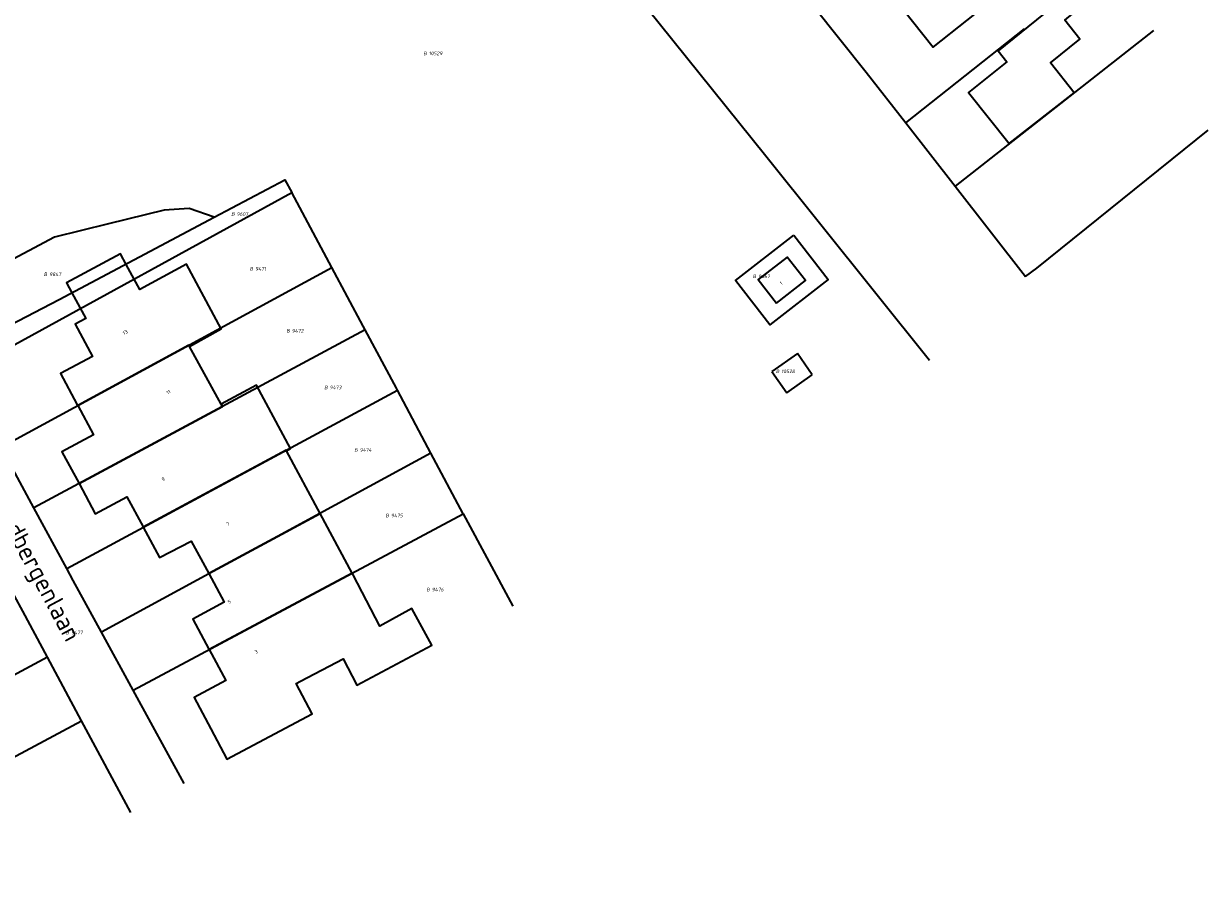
# Model space of a CAD drawing. Header units: metres. Extents: x 154989 to 155512, y 461341 to 461832.
# Tile 23 of 46: x 155395 to 155512, y 461408 to 461494. Entities that reach past the tile are written whole.
import ezdxf
from ezdxf.enums import TextEntityAlignment as Align
from ezdxf.lldxf.tags import DXFTag

# ---------------------------------------------------------------- set-up
doc = ezdxf.new("R2010")
doc.units = ezdxf.units.M
doc.layers.add('B-WE-KG-GRENS_PERCEEL-S', color=150, linetype='Continuous', lineweight=25, true_color=0x007fff, plot=False)
for name, color, linetype, lineweight in [('B-WE-OG-BEBOUWING-G', 7, 'Continuous', 35), ('B-WE-OG-BEBOUWING_HUISNUMMER-T18', 10, 'Continuous', 18), ('X-XX-AL-T18', 10, 'Continuous', 18)]:
    doc.layers.add(name, color=color, linetype=linetype, lineweight=lineweight)
doc.layers.add('N-WE-KG-GRENS_KADASTRAAL-G', color=150, linetype='KG-KADASTRAAL-SO', lineweight=35, true_color=0x007fff)
doc.styles.add('NLCS-ISO', font='NLCS-ISO.ttf')
doc.styles.add('NLCS-ISO-M1000-T18', font='NLCS-ISO.ttf', dxfattribs={"height": 1.8})
doc.styles.add('NLCS-ISO-M200-T18', font='NLCS-ISO.ttf', dxfattribs={"height": 0.36})
tags = doc.linetypes.add('KG-KADASTRAAL-SO', pattern='A,5.5,-2,["K",Standard,S=1.8,R=0,X=0,Y=-0.9],-2,5.5,-2,[5,NLCS.SHX,S=0.75,R=0,X=0,Y=0],-2', length=19).pattern_tags.tags
tags[6] = DXFTag(74, 10)

# ---------------------------------------------------------------- blocks, each defined once
blk = doc.blocks.new('SKG-PERCEELNUMMER-SO')
at = {"style": 'NLCS-ISO', "oblique": 10, "flags": 1}
for tag, p in [('GEMEENTECODE', (0, 2.55)), ('PERCEELGROOTTE', (0, -2.45))]:
    blk.add_attdef(tag, text='', height=1.8, dxfattribs=at).set_placement(p, align=Align.MIDDLE_CENTER)
at = {"style": 'NLCS-ISO', "oblique": 10}
blk.add_attdef('SECTIE', text='', height=1.8, dxfattribs=at).set_placement((-0.5, 0), align=Align.MIDDLE_RIGHT)
blk.add_attdef('PERCEELNUMMER', text='', height=1.8, dxfattribs=at).set_placement((0.5, 0), align=Align.MIDDLE_LEFT)

msp = doc.modelspace()

# ---------------------------------------------------------------- linework, layer by layer
at = {"layer": 'B-WE-OG-BEBOUWING-G', "flags": 128}
for points in [[(155480.944, 461496.902), (155484.925, 461491.891), (155491.609, 461497.202), (155488.992, 461500.495), (155489.719, 461501.066), (155489.935, 461500.769), (155495.936, 461505.525), (155492.207, 461510.363), (155486.152, 461505.513), (155488.381, 461502.666), (155484.841, 461500)], [(155498.89, 461487.368), (155496.553, 461490.312), (155499.464, 461492.683), (155497.978, 461494.548), (155499.302, 461495.629), (155498.113, 461497.007), (155491.356, 461491.522), (155492.228, 461490.411), (155488.438, 461487.403), (155492.461, 461482.333)], [(155400.178, 461456.395), (155411.178, 461462.361), (155411.246, 461462.237), (155414.392, 461463.996), (155410.939, 461470.393), (155406.314, 461467.897), (155404.98, 461470.368), (155404.414, 461471.417), (155399.072, 461468.534), (155399.595, 461467.564), (155400.972, 461465.014), (155399.907, 461464.439), (155401.63, 461461.238), (155398.476, 461459.557), (155400.102, 461456.537)], [(155469.394, 461466.535), (155472.271, 461468.763), (155470.467, 461471.093), (155467.59, 461468.864)], [(155411.246, 461462.237), (155411.178, 461462.361), (155400.178, 461456.395), (155401.742, 461453.49), (155398.614, 461451.812), (155400.304, 461448.674), (155414.508, 461456.291), (155414.385, 461456.515)], [(155406.673, 461444.329), (155420.814, 461451.958), (155420.844, 461451.903), (155421.266, 461452.123), (155417.876, 461458.403), (155414.385, 461456.515), (155414.508, 461456.291), (155400.304, 461448.674), (155401.918, 461445.675), (155405.052, 461447.342), (155406.644, 461444.384)], [(155420.844, 461451.903), (155420.814, 461451.958), (155406.673, 461444.329), (155408.29, 461441.326), (155411.427, 461442.975), (155413.168, 461439.741), (155424.177, 461445.714)], [(155424.177, 461445.714), (155413.168, 461439.741), (155414.693, 461436.908), (155411.569, 461435.239), (155413.178, 461432.249), (155413.194, 461432.22), (155427.368, 461439.791)], [(155427.368, 461439.791), (155413.194, 461432.22), (155414.842, 461429.156), (155411.706, 461427.493), (155413.358, 461424.377), (155414.947, 461421.379), (155423.411, 461425.867), (155421.825, 461428.859), (155422.236, 461429.08), (155426.459, 461431.303), (155427.837, 461428.713), (155435.243, 461432.657), (155433.271, 461436.279), (155430.102, 461434.556), (155427.457, 461439.625)]]:
    msp.add_lwpolyline(points, close=True, dxfattribs=at)
at = {"layer": 'N-WE-KG-GRENS_KADASTRAAL-G', "ltscale": 0.2, "flags": 128}
for points in [[(155433.958, 461523.617), (155442.055, 461513.839), (155468.349, 461481.132), (155484.563, 461460.881)], [(155473.069, 461495.951), (155478.291, 461489.406), (155482.212, 461484.376)], [(155482.212, 461484.376), (155493.96, 461493.701)], [(155506.745, 461493.52), (155487.086, 461478.123)], [(155482.212, 461484.376), (155487.086, 461478.123)], [(155495.188, 461470.007), (155512.181, 461483.654)], [(155413.702, 461475.043), (155420.706, 461478.751), (155421.389, 461477.473)], [(155388.647, 461459.593), (155391.866, 461461.315), (155421.389, 461477.473)], [(155425.355, 461470.049), (155421.389, 461477.473)], [(155487.086, 461478.123), (155494.077, 461469.155)], [(155413.702, 461475.043), (155411.23, 461475.899), (155408.75, 461475.736), (155403.239, 461474.398), (155397.885, 461473.063), (155385.122, 461466.306), (155387.714, 461461.376)], [(155398.328, 461466.904), (155413.702, 461475.043)], [(155392.586, 461452.278), (155425.355, 461470.049)], [(155428.458, 461464.239), (155425.355, 461470.049)], [(155494.077, 461469.155), (155495.188, 461470.007)], [(155387.714, 461461.376), (155398.328, 461466.904)], [(155428.652, 461463.876), (155428.458, 461464.239)], [(155428.652, 461463.876), (155395.831, 461446.275)], [(155431.844, 461457.909), (155431.744, 461458.096), (155428.652, 461463.876)], [(155471.471, 461461.552), (155468.935, 461459.767)], [(155472.937, 461459.44), (155471.471, 461461.552)], [(155468.935, 461459.767), (155470.42, 461457.655)], [(155470.42, 461457.655), (155472.937, 461459.44)], [(155399.094, 461440.24), (155431.844, 461457.909)], [(155435.168, 461451.677), (155431.844, 461457.909)], [(155395.831, 461446.275), (155392.586, 461452.278)], [(155435.168, 461451.677), (155402.516, 461433.962)], [(155438.373, 461445.669), (155435.168, 461451.677)], [(155399.094, 461440.24), (155395.831, 461446.275)], [(155405.663, 461428.198), (155438.373, 461445.669)], [(155438.373, 461445.669), (155443.295, 461436.528)], [(155402.516, 461433.962), (155399.729, 461439.066), (155399.094, 461440.24)], [(155397.174, 461431.474), (155394.731, 461436.023), (155393.922, 461437.53)], [(155405.663, 461428.198), (155402.516, 461433.962)], [(155397.174, 461431.474), (155364.406, 461413.847)], [(155400.563, 461425.164), (155397.174, 461431.474)], [(155410.716, 461418.944), (155405.663, 461428.198)], [(155367.736, 461407.592), (155400.563, 461425.164)], [(155405.433, 461416.098), (155400.563, 461425.164)]]:
    msp.add_lwpolyline(points, dxfattribs=at)
msp.add_lwpolyline([(155471.134, 461473.254), (155474.529, 461468.867), (155468.726, 461464.374), (155465.33, 461468.759)], close=True, dxfattribs=at)

# ---------------------------------------------------------------- block references
at = {"layer": 'B-WE-KG-GRENS_PERCEEL-S', "xscale": 0.2, "yscale": 0.2, "zscale": 0.2}
for p, values in [((155434.862, 461491.265), {'PERCEELNUMMER': '10529', 'SECTIE': 'B'}), ((155415.826, 461475.347), {'PERCEELNUMMER': '9607', 'SECTIE': 'B'}), ((155417.659, 461469.925), {'PERCEELNUMMER': '9471', 'SECTIE': 'B'}), ((155397.259, 461469.387), {'PERCEELNUMMER': '9847', 'SECTIE': 'B'}), ((155467.495, 461469.185), {'PERCEELNUMMER': '9667', 'SECTIE': 'B'}), ((155421.29, 461463.787), {'PERCEELNUMMER': '9472', 'SECTIE': 'B'}), ((155469.787, 461459.777), {'PERCEELNUMMER': '10528', 'SECTIE': 'B'}), ((155425.04, 461458.185), {'PERCEELNUMMER': '9473', 'SECTIE': 'B'}), ((155428.016, 461451.988), {'PERCEELNUMMER': '9474', 'SECTIE': 'B'}), ((155431.111, 461445.494), {'PERCEELNUMMER': '9475', 'SECTIE': 'B'}), ((155435.159, 461438.164), {'PERCEELNUMMER': '9476', 'SECTIE': 'B'}), ((155399.421, 461433.911), {'PERCEELNUMMER': '9477', 'SECTIE': 'B'})]:
    msp.add_blockref('SKG-PERCEELNUMMER-SO', p, dxfattribs=at).add_auto_attribs(values)

# ---------------------------------------------------------------- texts
at = {"layer": 'B-WE-OG-BEBOUWING_HUISNUMMER-T18', "style": 'NLCS-ISO-M200-T18'}
for s, rotation, p in [('1', 37.8, (155469.86, 461468.5)), ('13', 28.3, (155404.881, 461463.638)), ('11', 28.7, (155409.159, 461457.725)), ('9', 28.3, (155408.651, 461449.096)), ('7', 28.3, (155415.055, 461444.674)), ('5', 28.3, (155415.188, 461436.955)), ('3', 28.3, (155417.856, 461431.996))]:
    msp.add_text(s, height=0.36, rotation=rotation, dxfattribs=at).set_placement(p, align=Align.MIDDLE)
at = {"layer": 'X-XX-AL-T18', "style": 'NLCS-ISO-M1000-T18'}
msp.add_text('Zandbergenlaan', height=1.8, rotation=298.2, dxfattribs=at).set_placement((155395.649, 461440.506), align=Align.MIDDLE)

doc.saveas('drawing.dxf')
